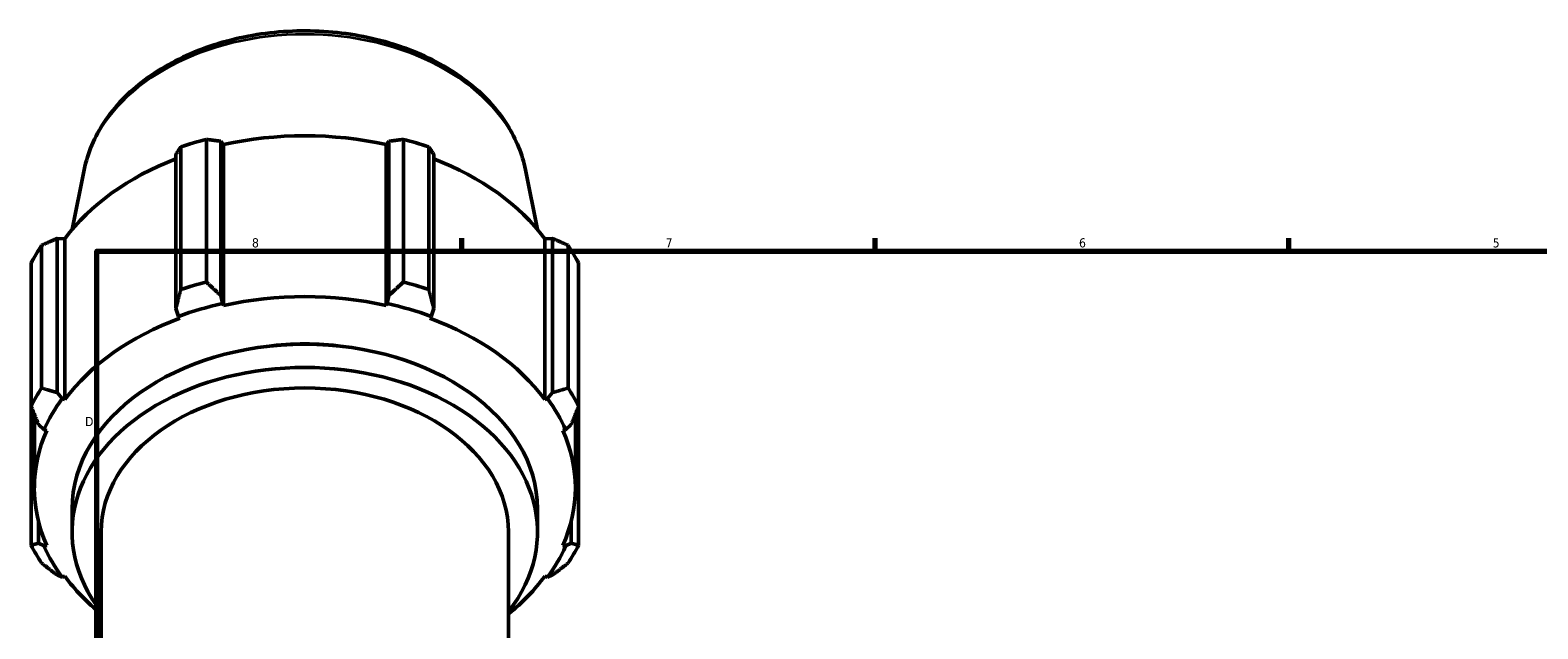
# Model space of a CAD drawing. Header units: inches. Extents: x -0.3 to 71.2, y -24.6 to 45.6.
# Tile 4 of 9: x -0.2 to 15.3, y 17.1 to 23.3. Entities that reach past the tile are written whole.
import ezdxf

# ---------------------------------------------------------------- set-up
doc = ezdxf.new("R2010")
doc.units = ezdxf.units.IN
doc.header["$MEASUREMENT"] = 0
for name, color, linetype, lineweight in [('Border (ANSI)', 7, 'Continuous', 70), ('Visible (ANSI)', 7, 'Continuous', 50), ('Visible Narrow (ANSI)', 7, 'Continuous', 35)]:
    doc.layers.add(name, color=color, linetype=linetype, lineweight=lineweight)
doc.styles.add('Note Text (ANSI)', font='tahoma.ttf')

# ---------------------------------------------------------------- blocks, each defined once
blk = doc.blocks.new('Borders Default Border')
at = {"layer": 'Border (ANSI)'}
for p, q in [((4.25, 21), (4.25, 21.134)), ((8.5, 21), (8.5, 21.134)), ((12.75, 21), (12.75, 21.134))]:
    blk.add_line(p, q, dxfattribs=at)
at = {"layer": 'Border (ANSI)', "flags": 128}
blk.add_lwpolyline([(0.5, 1), (0.5, 21), (33.5, 21), (33.5, 1), (0.5, 1)], dxfattribs=at)
at = {"layer": 'Border (ANSI)', "color": 5, "true_color": 0x0000ff, "char_height": 0.0945, "attachment_point": 7, "style": 'Note Text (ANSI)'}
for s, insert in [('8', (2.094, 21.038)), ('7', (6.346, 21.04)), ('6', (10.595, 21.038)), ('5', (14.847, 21.038)), ('D', (0.378, 19.203))]:
    blk.add_mtext(s, dxfattribs=dict(at, insert=insert))

msp = doc.modelspace()

# ---------------------------------------------------------------- linework, layer by layer
at = {"layer": 'Visible (ANSI)'}
for p, q in [((1.364, 20.608), (1.364, 22.074)), ((1.625, 22.15), (1.625, 20.684)), ((1.774, 20.546), (1.774, 22.131)), ((1.774, 22.131), (1.801, 22.096)), ((1.801, 20.443), (1.801, 22.096)), ((3.474, 22.096), (3.501, 22.131)), ((3.474, 20.443), (3.474, 22.096)), ((3.501, 22.131), (3.501, 20.546)), ((3.65, 20.684), (3.65, 22.15)), ((3.911, 22.074), (3.911, 20.608)), ((1.312, 21.996), (1.312, 20.411)), ((3.963, 20.411), (3.963, 21.996)), ((0.369, 21.838), (0.246, 21.224)), ((4.906, 21.838), (5.029, 21.224)), ((0.091, 19.548), (0.091, 21.132)), ((0.091, 21.132), (0.171, 21.129)), ((0.171, 19.476), (0.171, 21.129)), ((5.104, 21.129), (5.183, 21.132)), ((5.104, 19.476), (5.104, 21.129)), ((5.183, 21.132), (5.183, 19.548)), ((-0.068, 21.062), (-0.068, 19.595)), ((5.343, 19.595), (5.343, 21.062)), ((-0.176, 19.411), (-0.176, 20.877)), ((5.451, 20.877), (5.451, 19.411)), ((1.792, 20.464), (1.774, 20.546)), ((1.801, 20.443), (1.792, 20.464)), ((3.483, 20.464), (3.474, 20.443)), ((3.501, 20.546), (3.483, 20.464)), ((1.312, 20.411), (1.34, 20.331)), ((1.34, 20.331), (1.353, 20.312)), ((3.921, 20.312), (3.935, 20.331)), ((3.935, 20.331), (3.963, 20.411)), ((0.144, 19.486), (0.091, 19.548)), ((5.183, 19.548), (5.13, 19.486)), ((-0.176, 19.411), (-0.176, 17.979)), ((0.171, 19.476), (0.144, 19.486)), ((5.13, 19.486), (5.104, 19.476)), ((5.451, 17.979), (5.451, 19.411)), ((-0.143, 18.568), (-0.143, 19.329)), ((-0.1, 19.221), (-0.043, 19.166)), ((5.318, 19.166), (5.375, 19.221)), ((5.418, 18.568), (5.418, 19.329)), ((-0.043, 19.166), (-0.015, 19.159)), ((5.289, 19.159), (5.318, 19.166)), ((0.245, 18.115), (0.245, 18.353)), ((5.029, 18.115), (5.029, 18.353)), ((-0.1, 18), (-0.1, 18.223)), ((5.375, 18.223), (5.375, 18)), ((-0.043, 17.971), (-0.1, 18)), ((-0.015, 17.977), (-0.043, 17.971)), ((0.544, 15.983), (0.544, 18.115)), ((4.73, 15.983), (4.73, 18.115)), ((5.318, 17.971), (5.289, 17.977)), ((5.375, 18), (5.318, 17.971)), ((0.091, 17.673), (0.144, 17.65)), ((5.13, 17.65), (5.183, 17.673)), ((0.144, 17.65), (0.171, 17.66)), ((5.104, 17.66), (5.13, 17.65))]:
    msp.add_line(p, q, dxfattribs=at)
for centre, major_axis, start_param, end_param in [((2.637, 20.221), (2.781, 0), 1.265364, 1.876229), ((2.637, 20.161), (2.99, 0), 1.916232, 2.010759), ((2.637, 20.161), (2.99, 0), 1.130833, 1.225361), ((2.637, 20.221), (2.781, 0), 2.067629, 2.661627), ((2.637, 20.221), (2.781, 0), 0.479966, 1.073963), ((2.637, 20.161), (-2.99, 0), 5.843222, 5.93775), ((2.637, 20.161), (2.99, 0), 0.345435, 0.439963), ((2.637, 18.695), (-2.99, 0), 5.057824, 5.152352), ((2.637, 18.695), (-2.99, 0), 4.272426, 4.366954), ((2.637, 18.568), (2.811, 0), 1.876229, 2.050762), ((2.637, 18.568), (-2.781, 0), 4.406956, 5.017822), ((2.637, 18.568), (2.811, 0), 1.090831, 1.265364), ((2.637, 18.568), (-2.781, 0), 5.192355, 5.80322), ((2.637, 18.568), (-2.781, 0), 3.621558, 4.232423), ((2.637, 18.353), (-2.392, 0), 3.141593, 6.283185), ((2.637, 18.568), (2.093, 0), 1.38434, 1.757253), ((2.637, 18.115), (-2.392, 0), 2.636232, 6.788546), ((2.637, 18.695), (-2.99, 0), 5.843222, 5.93775), ((2.637, 18.115), (-2.093, 0), 3.141593, 6.283185), ((2.637, 18.695), (2.99, 0), 0.345435, 0.439963), ((2.637, 18.568), (-2.811, 0), 5.80322, 5.977753), ((2.637, 18.568), (2.811, 0), 0.305433, 0.479966), ((2.637, 18.568), (-2.781, 0), 5.977753, 6.588618), ((2.637, 18.568), (2.781, 0), 5.977753, 6.588618), ((2.637, 18.695), (-2.99, 0), 0.345435, 0.439963), ((2.637, 18.695), (2.99, 0), 5.843222, 5.93775), ((2.637, 18.568), (-2.811, 0), 0.305433, 0.479966), ((2.637, 18.568), (2.811, 0), 5.80322, 5.977753), ((2.637, 18.568), (2.781, 0), 3.621558, 3.860253), ((2.637, 18.568), (2.781, 0), 5.564525, 5.80322)]:
    msp.add_ellipse(centre, major_axis=major_axis, ratio=0.707107, start_param=start_param, end_param=end_param, dxfattribs=at)
msp.add_open_spline([(0.369, 21.838), (0.404, 22.01), (0.475, 22.177), (0.684, 22.491), (0.825, 22.636), (1.164, 22.89), (1.364, 22.997), (1.8, 23.161), (2.037, 23.218), (2.523, 23.273), (2.772, 23.272), (3.257, 23.214), (3.493, 23.156), (3.93, 22.988), (4.13, 22.878), (4.472, 22.616), (4.615, 22.463), (4.81, 22.152), (4.874, 21.997), (4.906, 21.838)], degree=3, knots=[3.2826, 3.2826, 3.2826, 3.2826, 3.583112, 3.583112, 3.897696, 3.897696, 4.22342, 4.22342, 4.552262, 4.552262, 4.881229, 4.881229, 5.210199, 5.210199, 5.539017, 5.539017, 5.864495, 5.864495, 6.142178, 6.142178, 6.142178, 6.142178], dxfattribs=at)
for points, weights in [([(1.364, 22.074), (1.337, 22.034), (1.312, 21.996)], [2.40042970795, 2.43042107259, 2.45877834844]), ([(1.774, 22.131), (1.701, 22.141), (1.625, 22.15)], [2.45877834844, 2.43042107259, 2.40042970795]), ([(3.65, 22.15), (3.574, 22.141), (3.501, 22.131)], [2.40042970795, 2.43042107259, 2.45877834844]), ([(3.963, 21.996), (3.937, 22.034), (3.911, 22.074)], [2.45877834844, 2.43042107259, 2.40042970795]), ([(0.091, 21.132), (0.013, 21.098), (-0.068, 21.062)], [2.44916063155, 2.42091427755, 2.39104022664]), ([(5.343, 21.062), (5.261, 21.098), (5.183, 21.132)], [2.40042970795, 2.43042107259, 2.45877834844]), ([(1.625, 20.684), (1.701, 20.613), (1.774, 20.546)], [1.00143450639, 1.00212628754, 1.00199991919]), ([(3.501, 20.546), (3.574, 20.613), (3.65, 20.684)], [1.00199991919, 1.00212628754, 1.00143450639]), ([(1.312, 20.411), (1.337, 20.507), (1.364, 20.608)], [1.00205930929, 1.00220665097, 1.00153576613]), ([(3.911, 20.608), (3.937, 20.507), (3.963, 20.411)], [1.00153576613, 1.00220665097, 1.00205930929]), ([(-0.068, 19.595), (0.013, 19.57), (0.091, 19.548)], [1.00560820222, 1.00642815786, 1.00642653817]), ([(5.183, 19.548), (5.261, 19.57), (5.343, 19.595)], [1.00574632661, 1.0056263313, 1.0046855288]), ([(-0.1, 19.221), (-0.137, 19.313), (-0.176, 19.411)], [1.00555223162, 1.0053975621, 1.0044223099]), ([(5.451, 19.411), (5.412, 19.313), (5.375, 19.221)], [1.00560820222, 1.00642815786, 1.00642653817]), ([(-0.176, 17.979), (-0.137, 17.989), (-0.1, 18)], [1.00560820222, 1.00642815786, 1.00642653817]), ([(5.375, 18), (5.412, 17.989), (5.451, 17.979)], [1.00555223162, 1.0053975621, 1.0044223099]), ([(0.091, 17.673), (0.013, 17.732), (-0.068, 17.795)], [1.00574632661, 1.0056263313, 1.0046855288]), ([(5.343, 17.795), (5.261, 17.732), (5.183, 17.673)], [1.00560820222, 1.00642815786, 1.00642653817])]:
    msp.add_rational_spline(points, weights, degree=2, dxfattribs=at)
at = {"layer": 'Visible Narrow (ANSI)'}
msp.add_ellipse((2.637, 21.61), major_axis=(-2.291, 0), ratio=0.707107, start_param=3.425579, end_param=5.999199, dxfattribs=at)

# ---------------------------------------------------------------- block references
msp.add_blockref('Borders Default Border', (0, 0))

doc.saveas('drawing.dxf')
